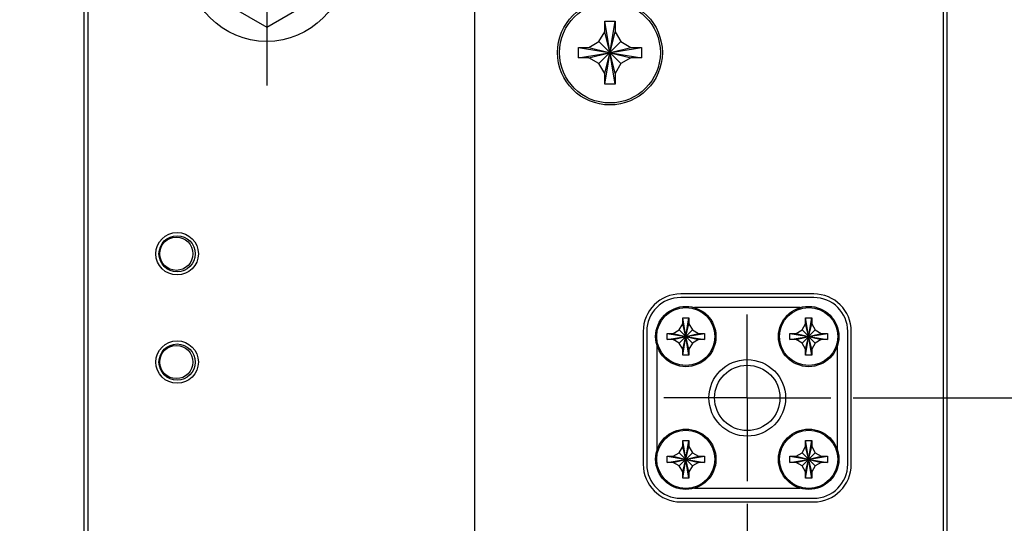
# Model space of a CAD drawing. Header units: inches. Extents: x 0.2 to 16.8, y 0.1 to 10.8.
# Tile 3 of 20: x 3 to 5.7, y 3.9 to 5.3. Entities that reach past the tile are written whole.
import ezdxf

# ---------------------------------------------------------------- set-up
doc = ezdxf.new("R2010")
doc.units = ezdxf.units.IN
doc.header["$LTSCALE"] = 0.935
doc.header["$MEASUREMENT"] = 0
doc.linetypes.add('CENTER', pattern=[0.6, 0.375, -0.075, 0.075, -0.075])
doc.layers.get('0').update_dxf_attribs({"linetype": 'CONTINUOUS'})
doc.layers.add('DEFAULT_1', color=7, linetype='CENTER')
doc.layers.add('DIMENSIONS', color=7, linetype='CONTINUOUS')
doc.styles.get("Standard").update_dxf_attribs({"font": 'txt', "width": 0.8})
doc.dimstyles.new('DIMSTYLE_2', dxfattribs={"dimtxt": 0.125, "dimasz": 0.18, "dimexe": 0.18, "dimexo": 0.0625, "dimgap": 0.09, "dimtad": 0, "dimtih": 1, "dimtoh": 1, "dimdec": 3, "dimzin": 4, "dimdsep": 46, "dimtxsty": 'STANDARD', "dimblk": '_FILLED', "dimblk1": '_FILLED', "dimblk2": '_FILLED', "dimcen": 0.09, "dimadec": 0, "dimazin": 0, "dimtp": 0.005, "dimtm": 0.005, "dimtfac": 1, "dimtdec": 3, "dimtofl": 0, "dimtmove": 0, "dimatfit": 3, "dimldrblk": '_FILLED', "dimfxl": 1, "dimtolj": 1, "dimtzin": 4, "dimarcsym": 0})

# ---------------------------------------------------------------- blocks, each defined once
blk = doc.blocks.new('*D9')
at = {"layer": 'DIMENSIONS', "color": 2, "linetype": 'CONTINUOUS'}
blk.add_line((5.2719, 4.2432), (6.2189, 4.2432), dxfattribs=at)
at = {"layer": 'DIMENSIONS', "color": 2, "linetype": 'CONTINUOUS', "width": 0.8}
for s, p in [('3.575', (6.3814, 4.1807)), ('[', (7.0064, 4.1807)), ('90.81', (7.1064, 4.1807)), (']', (7.6064, 4.1807)), ('-', (6.2814, 4.1807))]:
    blk.add_text(s, height=0.125, dxfattribs=at).set_placement(p)
blk = doc.blocks.new('_FILLED')
at = {"color": 0, "linetype": 'BYBLOCK'}
blk.add_solid([(0, 0), (-1, 0.174), (-1, -0.174)], dxfattribs=at)
blk = doc.blocks.new('*D10')
at = {"layer": 'DIMENSIONS', "color": 2, "linetype": 'CONTINUOUS'}
blk.add_line((3.1409, 3.0016), (2.408, 3.0016), dxfattribs=at)
at = {"layer": 'DIMENSIONS', "color": 2, "linetype": 'CONTINUOUS', "width": 0.8}
for s, p in [('3X -', (0.5205, 2.9391)), ('4.817', (0.9205, 2.9391)), ('[', (1.5455, 2.9391)), ('122.35', (1.6455, 2.9391)), (']', (2.2455, 2.9391))]:
    blk.add_text(s, height=0.125, dxfattribs=at).set_placement(p)
blk = doc.blocks.new('*D17')
at = {"layer": 'DIMENSIONS', "color": 2, "linetype": 'CONTINUOUS'}
blk.add_line((4.9784, 3.9497), (4.9784, 2.1191), dxfattribs=at)
at = {"layer": 'DIMENSIONS', "color": 2, "linetype": 'CONTINUOUS', "width": 0.8}
for s, p in [(']', (5.0409, 1.9566)), ('39.14', (5.0409, 1.4566)), ('[', (5.0409, 1.3566)), ('1.541', (5.0409, 0.7316)), ('2X ', (5.0409, 0.4316))]:
    blk.add_text(s, height=0.125, rotation=90, dxfattribs=at).set_placement(p)
blk = doc.blocks.new('*D19')
at = {"layer": 'DIMENSIONS', "color": 2, "linetype": 'CONTINUOUS'}
blk.add_line((4.2234, 5.3403), (4.2234, 2.1191), dxfattribs=at)
at = {"layer": 'DIMENSIONS', "color": 2, "linetype": 'CONTINUOUS', "width": 0.8}
for s, p in [(']', (4.2859, 1.9566)), ('19.96', (4.2859, 1.4566)), ('[', (4.2859, 1.3566)), ('.786', (4.2859, 0.8316)), ('3X ', (4.2859, 0.5316))]:
    blk.add_text(s, height=0.125, rotation=90, dxfattribs=at).set_placement(p)

msp = doc.modelspace()

# ---------------------------------------------------------------- linework, layer by layer
at = {"color": 7, "linetype": 'CONTINUOUS'}
for p, q in [((3.1434, 2.8066), (3.1434, 7.9365)), ((5.5314, 2.8715), (5.5314, 7.9365)), ((3.1534, 7.9065), (3.1534, 3.8365)), ((5.5214, 2.9015), (5.5214, 7.9065)), ((3.4924, 5.3604), (3.6484, 5.2704)), ((3.6484, 5.2704), (3.8044, 5.3604)), ((4.5839, 5.2865), (4.6129, 5.2865)), ((4.5839, 5.2575), (4.5839, 5.2865)), ((4.5839, 5.1125), (4.6129, 5.2865)), ((4.6129, 5.1125), (4.5839, 5.2865)), ((4.6129, 5.2865), (4.6129, 5.2575)), ((4.568, 5.2299), (4.5839, 5.2575)), ((4.6129, 5.1415), (4.5839, 5.2575)), ((4.5839, 5.1415), (4.6129, 5.2575)), ((4.6129, 5.2575), (4.6288, 5.2299)), ((4.5114, 5.185), (4.6854, 5.214)), ((4.5114, 5.214), (4.5404, 5.214)), ((4.5114, 5.214), (4.6854, 5.185)), ((4.5114, 5.185), (4.5114, 5.214)), ((4.5404, 5.214), (4.568, 5.2299)), ((4.5404, 5.185), (4.6564, 5.214)), ((4.5404, 5.214), (4.6564, 5.185)), ((4.6288, 5.1691), (4.568, 5.2299)), ((4.568, 5.1691), (4.6288, 5.2299)), ((4.6288, 5.2299), (4.6564, 5.214)), ((4.6564, 5.214), (4.6854, 5.214)), ((4.6854, 5.214), (4.6854, 5.185)), ((4.5404, 5.185), (4.5114, 5.185)), ((4.568, 5.1691), (4.5404, 5.185)), ((4.6564, 5.185), (4.6288, 5.1691)), ((4.6854, 5.185), (4.6564, 5.185)), ((4.5839, 5.1415), (4.568, 5.1691)), ((4.6288, 5.1691), (4.6129, 5.1415)), ((4.5839, 5.1125), (4.5839, 5.1415)), ((4.6129, 5.1415), (4.6129, 5.1125)), ((4.6129, 5.1125), (4.5839, 5.1125)), ((5.1624, 4.5312), (4.7944, 4.5312)), ((5.1624, 4.5212), (4.7944, 4.5212)), ((5.1247, 4.4932), (4.832, 4.4932)), ((4.7902, 4.4314), (4.7999, 4.4482)), ((4.8168, 4.3613), (4.7999, 4.465)), ((4.7999, 4.3613), (4.8168, 4.465)), ((4.7999, 4.4482), (4.7999, 4.4645)), ((4.8169, 4.3782), (4.7999, 4.4482)), ((4.7999, 4.3782), (4.8169, 4.4482)), ((4.8169, 4.4645), (4.8169, 4.4482)), ((4.8169, 4.4482), (4.8266, 4.4314)), ((5.1302, 4.4314), (5.1399, 4.4482)), ((5.1568, 4.3613), (5.1399, 4.465)), ((5.1399, 4.3613), (5.1568, 4.465)), ((5.1399, 4.4482), (5.1399, 4.4645)), ((5.1569, 4.3782), (5.1399, 4.4482)), ((5.1399, 4.3782), (5.1569, 4.4482)), ((5.1569, 4.4645), (5.1569, 4.4482)), ((5.1569, 4.4482), (5.1666, 4.4314)), ((4.6904, 4.4272), (4.6904, 4.0592)), ((4.7004, 4.4272), (4.7004, 4.0592)), ((4.7565, 4.4047), (4.8602, 4.4216)), ((4.7565, 4.4216), (4.8602, 4.4047)), ((4.7571, 4.4217), (4.7734, 4.4217)), ((4.7734, 4.4217), (4.7902, 4.4314)), ((4.7734, 4.4047), (4.8434, 4.4217)), ((4.7734, 4.4217), (4.8434, 4.4047)), ((4.8266, 4.395), (4.7902, 4.4314)), ((4.7902, 4.395), (4.8266, 4.4314)), ((4.8266, 4.4314), (4.8434, 4.4217)), ((4.8434, 4.4217), (4.8597, 4.4217)), ((5.0965, 4.4047), (5.2002, 4.4216)), ((5.0965, 4.4216), (5.2002, 4.4047)), ((5.0971, 4.4217), (5.1134, 4.4217)), ((5.1134, 4.4217), (5.1302, 4.4314)), ((5.1134, 4.4047), (5.1834, 4.4217)), ((5.1134, 4.4217), (5.1834, 4.4047)), ((5.1666, 4.395), (5.1302, 4.4314)), ((5.1302, 4.395), (5.1666, 4.4314)), ((5.1666, 4.4314), (5.1834, 4.4217)), ((5.1834, 4.4217), (5.1997, 4.4217)), ((5.2564, 4.0592), (5.2564, 4.4272)), ((5.2664, 4.0592), (5.2664, 4.4272)), ((4.7284, 4.3895), (4.7284, 4.0968)), ((4.7734, 4.4047), (4.7571, 4.4047)), ((4.7902, 4.395), (4.7734, 4.4047)), ((4.7999, 4.3782), (4.7902, 4.395)), ((4.8266, 4.395), (4.8169, 4.3782)), ((4.8434, 4.4047), (4.8266, 4.395)), ((4.8597, 4.4047), (4.8434, 4.4047)), ((5.1134, 4.4047), (5.0971, 4.4047)), ((5.1302, 4.395), (5.1134, 4.4047)), ((5.1399, 4.3782), (5.1302, 4.395)), ((5.1666, 4.395), (5.1569, 4.3782)), ((5.1834, 4.4047), (5.1666, 4.395)), ((5.1997, 4.4047), (5.1834, 4.4047)), ((5.2284, 4.0968), (5.2284, 4.3895)), ((4.7999, 4.3619), (4.7999, 4.3782)), ((4.8169, 4.3782), (4.8169, 4.3619)), ((5.1399, 4.3619), (5.1399, 4.3782)), ((5.1569, 4.3782), (5.1569, 4.3619)), ((4.8168, 4.0213), (4.7999, 4.125)), ((4.7999, 4.0213), (4.8168, 4.125)), ((4.7999, 4.1082), (4.7999, 4.1245)), ((4.8169, 4.1245), (4.8169, 4.1082)), ((5.1568, 4.0213), (5.1399, 4.125)), ((5.1399, 4.0213), (5.1568, 4.125)), ((5.1399, 4.1082), (5.1399, 4.1245)), ((5.1569, 4.1245), (5.1569, 4.1082)), ((4.7734, 4.0817), (4.7902, 4.0914)), ((4.7902, 4.0914), (4.7999, 4.1082)), ((4.8266, 4.055), (4.7902, 4.0914)), ((4.7902, 4.055), (4.8266, 4.0914)), ((4.8169, 4.0382), (4.7999, 4.1082)), ((4.7999, 4.0382), (4.8169, 4.1082)), ((4.8169, 4.1082), (4.8266, 4.0914)), ((4.8266, 4.0914), (4.8434, 4.0817)), ((5.1134, 4.0817), (5.1302, 4.0914)), ((5.1302, 4.0914), (5.1399, 4.1082)), ((5.1666, 4.055), (5.1302, 4.0914)), ((5.1302, 4.055), (5.1666, 4.0914)), ((5.1569, 4.0382), (5.1399, 4.1082)), ((5.1399, 4.0382), (5.1569, 4.1082)), ((5.1569, 4.1082), (5.1666, 4.0914)), ((5.1666, 4.0914), (5.1834, 4.0817)), ((4.7565, 4.0647), (4.8602, 4.0816)), ((4.7565, 4.0816), (4.8602, 4.0647)), ((4.7571, 4.0817), (4.7734, 4.0817)), ((4.7734, 4.0647), (4.7571, 4.0647)), ((4.7734, 4.0647), (4.8434, 4.0817)), ((4.7734, 4.0817), (4.8434, 4.0647)), ((4.7902, 4.055), (4.7734, 4.0647)), ((4.8434, 4.0647), (4.8266, 4.055)), ((4.8434, 4.0817), (4.8597, 4.0817)), ((4.8597, 4.0647), (4.8434, 4.0647)), ((5.0965, 4.0647), (5.2002, 4.0816)), ((5.0965, 4.0816), (5.2002, 4.0647)), ((5.0971, 4.0817), (5.1134, 4.0817)), ((5.1134, 4.0647), (5.0971, 4.0647)), ((5.1134, 4.0647), (5.1834, 4.0817)), ((5.1134, 4.0817), (5.1834, 4.0647)), ((5.1302, 4.055), (5.1134, 4.0647)), ((5.1834, 4.0647), (5.1666, 4.055)), ((5.1834, 4.0817), (5.1997, 4.0817)), ((5.1997, 4.0647), (5.1834, 4.0647)), ((4.7999, 4.0382), (4.7902, 4.055)), ((4.7999, 4.0219), (4.7999, 4.0382)), ((4.8266, 4.055), (4.8169, 4.0382)), ((4.8169, 4.0382), (4.8169, 4.0219)), ((5.1399, 4.0382), (5.1302, 4.055)), ((5.1399, 4.0219), (5.1399, 4.0382)), ((5.1666, 4.055), (5.1569, 4.0382)), ((5.1569, 4.0382), (5.1569, 4.0219)), ((4.832, 3.9932), (5.1247, 3.9932)), ((4.7944, 3.9652), (5.1624, 3.9652)), ((4.7944, 3.9552), (5.1624, 3.9552))]:
    msp.add_line(p, q, dxfattribs=at)
for centre, radius in [((3.6484, 5.4505), 0.22), ((4.5984, 5.1995), 0.145), ((4.5984, 5.1995), 0.1395), ((3.4004, 4.6425), 0.0589), ((3.4004, 4.6425), 0.05), ((3.3984, 4.6425), 0.046), ((4.8084, 4.4132), 0.0835), ((5.1484, 4.4132), 0.0835), ((3.4004, 4.3425), 0.0589), ((3.4004, 4.3425), 0.05), ((3.3984, 4.3425), 0.046), ((4.9784, 4.2432), 0.106), ((4.9784, 4.2432), 0.0905), ((4.8084, 4.0732), 0.0835), ((5.1484, 4.0732), 0.0835)]:
    msp.add_circle(centre, radius, dxfattribs=at)
at = {"color": 9, "linetype": 'CONTINUOUS'}
for centre in [(4.8084, 4.4132), (5.1484, 4.4132), (4.8084, 4.0732), (5.1484, 4.0732)]:
    msp.add_circle(centre, 0.0805, dxfattribs=at)
at = {"color": 7, "linetype": 'CONTINUOUS'}
for centre, radius, start, end in [((4.7944, 4.4272), 0.104, 90, 180), ((5.1624, 4.4272), 0.104, 0, 90), ((4.7944, 4.4272), 0.094, 90, 180), ((5.1624, 4.4272), 0.094, 0, 90), ((4.7944, 4.0592), 0.104, 180, 270), ((4.7944, 4.0592), 0.094, 180, 270), ((5.1624, 4.0592), 0.104, 270, 360), ((5.1624, 4.0592), 0.094, 270, 360)]:
    msp.add_arc(centre, radius, start, end, dxfattribs=at)
for points, knots in [([(4.7999, 4.465), (4.8008, 4.465), (4.8027, 4.4651), (4.8055, 4.4651), (4.8074, 4.4652), (4.8084, 4.4652)], [0, 0, 0, 0, 0.331666, 0.664945, 1, 1, 1, 1]), ([(4.7999, 4.4645), (4.7999, 4.4645), (4.7999, 4.4647), (4.7999, 4.4649), (4.7999, 4.465)], [0, 0, 0, 0, 0.499808, 1, 1, 1, 1]), ([(4.8084, 4.4652), (4.8093, 4.4652), (4.8112, 4.4651), (4.814, 4.4651), (4.8159, 4.465), (4.8168, 4.465)], [0, 0, 0, 0, 0.334996, 0.668265, 1, 1, 1, 1]), ([(4.8168, 4.465), (4.8169, 4.4649), (4.8169, 4.4647), (4.8169, 4.4645), (4.8169, 4.4645)], [0, 0, 0, 0, 0.500108, 1, 1, 1, 1]), ([(5.1399, 4.465), (5.1408, 4.465), (5.1427, 4.4651), (5.1455, 4.4651), (5.1474, 4.4652), (5.1484, 4.4652)], [0, 0, 0, 0, 0.331666, 0.664945, 1, 1, 1, 1]), ([(5.1399, 4.4645), (5.1399, 4.4645), (5.1399, 4.4647), (5.1399, 4.4649), (5.1399, 4.465)], [0, 0, 0, 0, 0.499808, 1, 1, 1, 1]), ([(5.1484, 4.4652), (5.1493, 4.4652), (5.1512, 4.4651), (5.154, 4.4651), (5.1559, 4.465), (5.1568, 4.465)], [0, 0, 0, 0, 0.334996, 0.668265, 1, 1, 1, 1]), ([(5.1568, 4.465), (5.1569, 4.4649), (5.1569, 4.4647), (5.1569, 4.4645), (5.1569, 4.4645)], [0, 0, 0, 0, 0.500108, 1, 1, 1, 1]), ([(4.7565, 4.4047), (4.7565, 4.4066), (4.7564, 4.4103), (4.7564, 4.416), (4.7565, 4.4197), (4.7565, 4.4216)], [0, 0, 0, 0, 0.332873, 0.667127, 1, 1, 1, 1]), ([(4.7565, 4.4216), (4.7566, 4.4216), (4.7568, 4.4216), (4.757, 4.4216), (4.7571, 4.4217)], [0, 0, 0, 0, 0.5002, 1, 1, 1, 1]), ([(4.8597, 4.4217), (4.8598, 4.4216), (4.8599, 4.4216), (4.8601, 4.4216), (4.8602, 4.4216)], [0, 0, 0, 0, 0.499809, 1, 1, 1, 1]), ([(4.8602, 4.4216), (4.8603, 4.4197), (4.8604, 4.416), (4.8604, 4.4103), (4.8603, 4.4066), (4.8602, 4.4047)], [0, 0, 0, 0, 0.332873, 0.667127, 1, 1, 1, 1]), ([(5.0965, 4.4047), (5.0965, 4.4066), (5.0964, 4.4103), (5.0964, 4.416), (5.0965, 4.4197), (5.0965, 4.4216)], [0, 0, 0, 0, 0.332873, 0.667127, 1, 1, 1, 1]), ([(5.0965, 4.4216), (5.0966, 4.4216), (5.0968, 4.4216), (5.097, 4.4216), (5.0971, 4.4217)], [0, 0, 0, 0, 0.5002, 1, 1, 1, 1]), ([(5.1997, 4.4217), (5.1998, 4.4216), (5.1999, 4.4216), (5.2001, 4.4216), (5.2002, 4.4216)], [0, 0, 0, 0, 0.499809, 1, 1, 1, 1]), ([(5.2002, 4.4216), (5.2003, 4.4197), (5.2004, 4.416), (5.2004, 4.4103), (5.2003, 4.4066), (5.2002, 4.4047)], [0, 0, 0, 0, 0.332873, 0.667127, 1, 1, 1, 1]), ([(4.7571, 4.4047), (4.757, 4.4047), (4.7568, 4.4047), (4.7566, 4.4047), (4.7565, 4.4047)], [0, 0, 0, 0, 0.499808, 1, 1, 1, 1]), ([(4.8602, 4.4047), (4.8601, 4.4047), (4.8599, 4.4047), (4.8598, 4.4047), (4.8597, 4.4047)], [0, 0, 0, 0, 0.5002, 1, 1, 1, 1]), ([(5.0971, 4.4047), (5.097, 4.4047), (5.0968, 4.4047), (5.0966, 4.4047), (5.0965, 4.4047)], [0, 0, 0, 0, 0.499808, 1, 1, 1, 1]), ([(5.2002, 4.4047), (5.2001, 4.4047), (5.1999, 4.4047), (5.1998, 4.4047), (5.1997, 4.4047)], [0, 0, 0, 0, 0.5002, 1, 1, 1, 1]), ([(4.7999, 4.3613), (4.7999, 4.3614), (4.7999, 4.3616), (4.7999, 4.3618), (4.7999, 4.3619)], [0, 0, 0, 0, 0.5002, 1, 1, 1, 1]), ([(4.8084, 4.3612), (4.8074, 4.3612), (4.8055, 4.3612), (4.8027, 4.3612), (4.8008, 4.3613), (4.7999, 4.3613)], [0, 0, 0, 0, 0.334996, 0.668265, 1, 1, 1, 1]), ([(4.8168, 4.3613), (4.8159, 4.3613), (4.814, 4.3612), (4.8112, 4.3612), (4.8093, 4.3612), (4.8084, 4.3612)], [0, 0, 0, 0, 0.331666, 0.664945, 1, 1, 1, 1]), ([(4.8169, 4.3619), (4.8169, 4.3618), (4.8169, 4.3616), (4.8169, 4.3614), (4.8168, 4.3613)], [0, 0, 0, 0, 0.49981, 1, 1, 1, 1]), ([(5.1399, 4.3613), (5.1399, 4.3614), (5.1399, 4.3616), (5.1399, 4.3618), (5.1399, 4.3619)], [0, 0, 0, 0, 0.5002, 1, 1, 1, 1]), ([(5.1484, 4.3612), (5.1474, 4.3612), (5.1455, 4.3612), (5.1427, 4.3612), (5.1408, 4.3613), (5.1399, 4.3613)], [0, 0, 0, 0, 0.334996, 0.668265, 1, 1, 1, 1]), ([(5.1568, 4.3613), (5.1559, 4.3613), (5.154, 4.3612), (5.1512, 4.3612), (5.1493, 4.3612), (5.1484, 4.3612)], [0, 0, 0, 0, 0.331666, 0.664945, 1, 1, 1, 1]), ([(5.1569, 4.3619), (5.1569, 4.3618), (5.1569, 4.3616), (5.1569, 4.3614), (5.1568, 4.3613)], [0, 0, 0, 0, 0.49981, 1, 1, 1, 1]), ([(4.7999, 4.125), (4.8008, 4.125), (4.8027, 4.1251), (4.8055, 4.1251), (4.8074, 4.1252), (4.8084, 4.1252)], [0, 0, 0, 0, 0.331666, 0.664945, 1, 1, 1, 1]), ([(4.7999, 4.1245), (4.7999, 4.1245), (4.7999, 4.1247), (4.7999, 4.1249), (4.7999, 4.125)], [0, 0, 0, 0, 0.499808, 1, 1, 1, 1]), ([(4.8084, 4.1252), (4.8093, 4.1252), (4.8112, 4.1251), (4.814, 4.1251), (4.8159, 4.125), (4.8168, 4.125)], [0, 0, 0, 0, 0.334996, 0.668265, 1, 1, 1, 1]), ([(4.8168, 4.125), (4.8169, 4.1249), (4.8169, 4.1247), (4.8169, 4.1245), (4.8169, 4.1245)], [0, 0, 0, 0, 0.500108, 1, 1, 1, 1]), ([(5.1399, 4.125), (5.1408, 4.125), (5.1427, 4.1251), (5.1455, 4.1251), (5.1474, 4.1252), (5.1484, 4.1252)], [0, 0, 0, 0, 0.331666, 0.664945, 1, 1, 1, 1]), ([(5.1399, 4.1245), (5.1399, 4.1245), (5.1399, 4.1247), (5.1399, 4.1249), (5.1399, 4.125)], [0, 0, 0, 0, 0.499808, 1, 1, 1, 1]), ([(5.1484, 4.1252), (5.1493, 4.1252), (5.1512, 4.1251), (5.154, 4.1251), (5.1559, 4.125), (5.1568, 4.125)], [0, 0, 0, 0, 0.334996, 0.668265, 1, 1, 1, 1]), ([(5.1568, 4.125), (5.1569, 4.1249), (5.1569, 4.1247), (5.1569, 4.1245), (5.1569, 4.1245)], [0, 0, 0, 0, 0.500108, 1, 1, 1, 1]), ([(4.7565, 4.0647), (4.7565, 4.0666), (4.7564, 4.0703), (4.7564, 4.076), (4.7565, 4.0797), (4.7565, 4.0816)], [0, 0, 0, 0, 0.332873, 0.667127, 1, 1, 1, 1]), ([(4.7565, 4.0816), (4.7566, 4.0816), (4.7568, 4.0816), (4.757, 4.0816), (4.7571, 4.0817)], [0, 0, 0, 0, 0.5002, 1, 1, 1, 1]), ([(4.7571, 4.0647), (4.757, 4.0647), (4.7568, 4.0647), (4.7566, 4.0647), (4.7565, 4.0647)], [0, 0, 0, 0, 0.499808, 1, 1, 1, 1]), ([(4.8597, 4.0817), (4.8598, 4.0816), (4.8599, 4.0816), (4.8601, 4.0816), (4.8602, 4.0816)], [0, 0, 0, 0, 0.499809, 1, 1, 1, 1]), ([(4.8602, 4.0647), (4.8601, 4.0647), (4.8599, 4.0647), (4.8598, 4.0647), (4.8597, 4.0647)], [0, 0, 0, 0, 0.5002, 1, 1, 1, 1]), ([(4.8602, 4.0816), (4.8603, 4.0797), (4.8604, 4.076), (4.8604, 4.0703), (4.8603, 4.0666), (4.8602, 4.0647)], [0, 0, 0, 0, 0.332873, 0.667127, 1, 1, 1, 1]), ([(5.0965, 4.0647), (5.0965, 4.0666), (5.0964, 4.0703), (5.0964, 4.076), (5.0965, 4.0797), (5.0965, 4.0816)], [0, 0, 0, 0, 0.332873, 0.667127, 1, 1, 1, 1]), ([(5.0965, 4.0816), (5.0966, 4.0816), (5.0968, 4.0816), (5.097, 4.0816), (5.0971, 4.0817)], [0, 0, 0, 0, 0.5002, 1, 1, 1, 1]), ([(5.0971, 4.0647), (5.097, 4.0647), (5.0968, 4.0647), (5.0966, 4.0647), (5.0965, 4.0647)], [0, 0, 0, 0, 0.499808, 1, 1, 1, 1]), ([(5.1997, 4.0817), (5.1998, 4.0816), (5.1999, 4.0816), (5.2001, 4.0816), (5.2002, 4.0816)], [0, 0, 0, 0, 0.499809, 1, 1, 1, 1]), ([(5.2002, 4.0647), (5.2001, 4.0647), (5.1999, 4.0647), (5.1998, 4.0647), (5.1997, 4.0647)], [0, 0, 0, 0, 0.5002, 1, 1, 1, 1]), ([(5.2002, 4.0816), (5.2003, 4.0797), (5.2004, 4.076), (5.2004, 4.0703), (5.2003, 4.0666), (5.2002, 4.0647)], [0, 0, 0, 0, 0.332873, 0.667127, 1, 1, 1, 1]), ([(4.7999, 4.0213), (4.7999, 4.0214), (4.7999, 4.0216), (4.7999, 4.0218), (4.7999, 4.0219)], [0, 0, 0, 0, 0.5002, 1, 1, 1, 1]), ([(4.8084, 4.0212), (4.8074, 4.0212), (4.8055, 4.0212), (4.8027, 4.0212), (4.8008, 4.0213), (4.7999, 4.0213)], [0, 0, 0, 0, 0.334996, 0.668265, 1, 1, 1, 1]), ([(4.8168, 4.0213), (4.8159, 4.0213), (4.814, 4.0212), (4.8112, 4.0212), (4.8093, 4.0212), (4.8084, 4.0212)], [0, 0, 0, 0, 0.331666, 0.664945, 1, 1, 1, 1]), ([(4.8169, 4.0219), (4.8169, 4.0218), (4.8169, 4.0216), (4.8169, 4.0214), (4.8168, 4.0213)], [0, 0, 0, 0, 0.49981, 1, 1, 1, 1]), ([(5.1399, 4.0213), (5.1399, 4.0214), (5.1399, 4.0216), (5.1399, 4.0218), (5.1399, 4.0219)], [0, 0, 0, 0, 0.5002, 1, 1, 1, 1]), ([(5.1484, 4.0212), (5.1474, 4.0212), (5.1455, 4.0212), (5.1427, 4.0212), (5.1408, 4.0213), (5.1399, 4.0213)], [0, 0, 0, 0, 0.334996, 0.668265, 1, 1, 1, 1]), ([(5.1568, 4.0213), (5.1559, 4.0213), (5.154, 4.0212), (5.1512, 4.0212), (5.1493, 4.0212), (5.1484, 4.0212)], [0, 0, 0, 0, 0.331666, 0.664945, 1, 1, 1, 1]), ([(5.1569, 4.0219), (5.1569, 4.0218), (5.1569, 4.0216), (5.1569, 4.0214), (5.1568, 4.0213)], [0, 0, 0, 0, 0.49981, 1, 1, 1, 1])]:
    msp.add_open_spline(points, degree=3, knots=knots, dxfattribs=at)
at = {"layer": 'DEFAULT_1', "color": 7, "linetype": 'CENTER'}
for p, q in [((3.6484, 5.4505), (3.6484, 5.108)), ((4.9784, 4.2432), (4.9784, 4.4742)), ((4.9784, 4.2432), (4.7474, 4.2432)), ((4.9784, 4.2432), (5.2094, 4.2432)), ((4.9784, 4.2432), (4.9784, 4.0122))]:
    msp.add_line(p, q, dxfattribs=at)

# ---------------------------------------------------------------- dimensions: what is measured, and where the dimension line sits
at = {"layer": 'DIMENSIONS', "color": 2, "linetype": 'CONTINUOUS'}
for feature_location, offset, dtype, origin, text, picture, middle in [((3.1409, 3.0016), (-0.7328, 0), 0, (3.1964, 7.8185), '3X -<>', '*D10', (1.433, 3.0016)), ((5.2719, 4.2432), (0.947, 0), 0, (3.4374, 7.8185), '-<>', '*D9', (6.9939, 4.2432)), ((4.9784, 3.9497), (0, -1.8306), 1, (3.4374, 7.8185), '2X <>', '*D17', (4.9784, 1.2441)), ((4.2234, 5.3403), (0, -3.2213), 1, (3.4374, 7.8185), '3X <>', '*D19', (4.2234, 1.2941))]:
    dim = msp.add_ordinate_dim(feature_location=feature_location, offset=offset, dtype=dtype, origin=origin, text=text, dimstyle='DIMSTYLE_2', dxfattribs=at)
    dim.commit()
    dim.dimension.update_dxf_attribs({"geometry": picture, "text_midpoint": middle})

doc.saveas('drawing.dxf')
